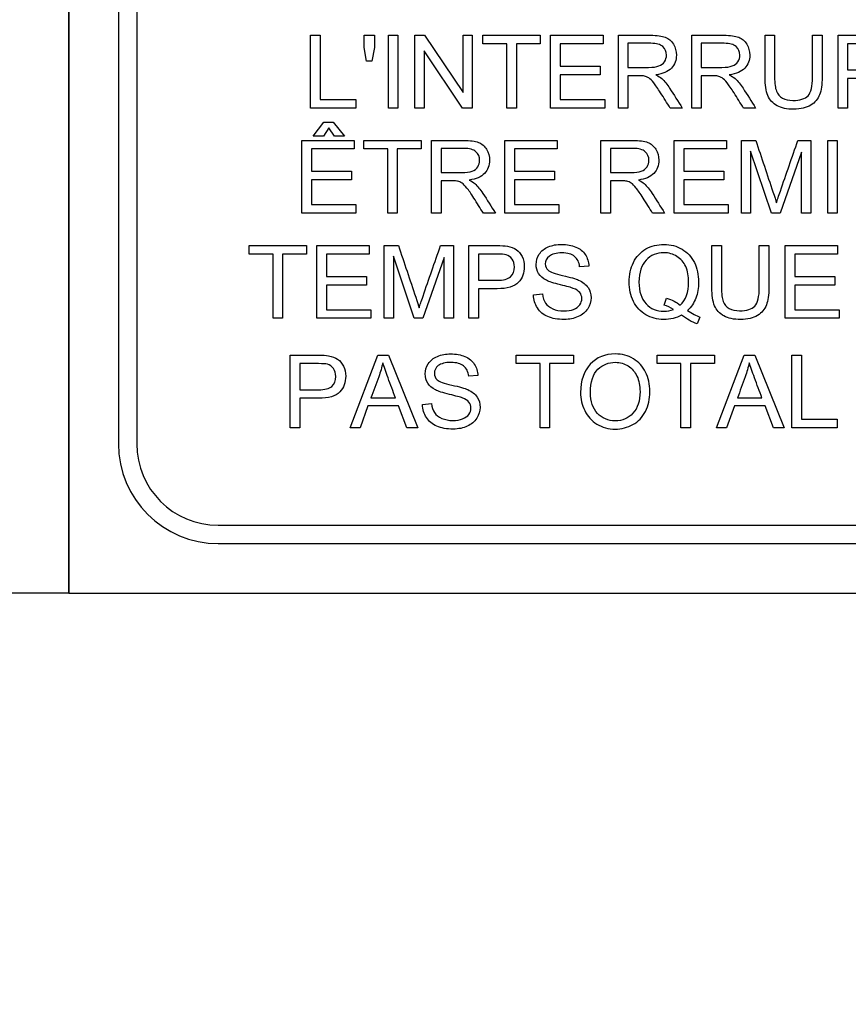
# Model space of a CAD drawing. Header units: inches. Extents: x 1 to 240, y -1 to 159.
# Tile 32 of 111: x 77.44 to 78.48, y 73.43 to 74.67. Entities that reach past the tile are written whole.
import ezdxf
from ezdxf.enums import TextEntityAlignment as Align
from ezdxf.lldxf.tags import DXFTag

# ---------------------------------------------------------------- set-up
doc = ezdxf.new("R2010")
doc.units = ezdxf.units.IN
doc.header["$MEASUREMENT"] = 0
for name, color, linetype in [('Default', 7, 'Continuous'), ('DV1_Default', 7, 'Continuous'), ('LAB20180', 7, 'Continuous')]:
    doc.layers.add(name, color=color, linetype=linetype)
doc.styles.add('SEACAD_Times_New_Roman', font='times.ttf')
tags = doc.linetypes.add('HIDDEN2', pattern=[0.1875, 0.125, -0.0625]).pattern_tags.tags
tags[6:7] = [DXFTag(74, 4), DXFTag(75, 0), DXFTag(340, '0'), DXFTag(46, 0.0), DXFTag(50, 0.0), DXFTag(44, 0.0), DXFTag(45, 0.0)]
tags[4:5] = [DXFTag(74, 4), DXFTag(75, 0), DXFTag(340, '0'), DXFTag(46, 0.0), DXFTag(50, 0.0), DXFTag(44, 0.0), DXFTag(45, 0.0)]
doc.dimstyles.new('HAMMOND_(STH_-_240x160)', dxfattribs={"dimtxt": 1, "dimasz": 1.25, "dimexe": 0.5, "dimexo": 0.5, "dimgap": 0.25, "dimtad": 0, "dimtih": 1, "dimtoh": 1, "dimzin": 0, "dimdsep": 46, "dimtxsty": 'SEACAD_Times_New_Roman', "dimblk1": '_SE_FILLED', "dimblk2": '_SE_FILLED', "dimsah": 1, "dimcen": 0.5, "dimadec": 0, "dimazin": 0, "dimtfac": 0.8, "dimtofl": 0, "dimtmove": 0, "dimatfit": 3, "dimfxl": 1, "dimtolj": 1, "dimtzin": 0, "dimarcsym": 0})

# ---------------------------------------------------------------- blocks, each defined once
blk = doc.blocks.new('SE')
at = {"layer": 'DV1_Default', "color": 7, "linetype": 'HIDDEN2'}
for q in [(77.5018, 100.132), (74.3782, 73.944)]:
    blk.add_line((77.5018, 73.944), q, dxfattribs=at)
blk.add_arc((77.3782, 73.944), 3, 180, 272.3616, dxfattribs=at)
at = {"layer": 'LAB20180', "color": 7, "linetype": 'Continuous'}
for p, q in [((77.5018, 77.694), (77.5018, 73.944)), ((77.5643, 77.506), (77.5643, 74.132)), ((77.5873, 77.506), (77.5873, 74.132)), ((77.806, 74.5543), (77.806, 74.6458)), ((77.806, 74.6458), (77.8181, 74.6458)), ((77.8181, 74.6458), (77.8181, 74.565)), ((77.8735, 74.6305), (77.8735, 74.6458)), ((77.8735, 74.6458), (77.8864, 74.6458)), ((77.8864, 74.6458), (77.8864, 74.6305)), ((77.9039, 74.5543), (77.9039, 74.6458)), ((77.9039, 74.6458), (77.9159, 74.6458)), ((77.9159, 74.6458), (77.9159, 74.5543)), ((77.9372, 74.5543), (77.9372, 74.6458)), ((77.9372, 74.6458), (77.9496, 74.6458)), ((77.9496, 74.6458), (77.998, 74.5739)), ((77.998, 74.5739), (77.998, 74.6458)), ((77.998, 74.6458), (78.0095, 74.6458)), ((78.0095, 74.6458), (78.0095, 74.5543)), ((78.0229, 74.635), (78.0229, 74.6458)), ((78.0229, 74.6458), (78.095, 74.6458)), ((78.095, 74.6458), (78.095, 74.635)), ((78.1081, 74.5543), (78.1081, 74.6458)), ((78.1081, 74.6458), (78.1741, 74.6458)), ((78.1741, 74.6458), (78.1741, 74.635)), ((78.1934, 74.5543), (78.1934, 74.6458)), ((78.2857, 74.5543), (78.2857, 74.6458)), ((78.378, 74.6458), (78.39, 74.6458)), ((78.4377, 74.6458), (78.4497, 74.6458)), ((78.4699, 74.5543), (78.4699, 74.6458)), ((77.8763, 74.6134), (77.8735, 74.6305)), ((77.8864, 74.6305), (77.8833, 74.6134)), ((78.0529, 74.635), (78.0229, 74.635)), ((78.0529, 74.5543), (78.0529, 74.635)), ((78.095, 74.635), (78.065, 74.635)), ((78.065, 74.635), (78.065, 74.5543)), ((78.1741, 74.635), (78.1201, 74.635)), ((78.1201, 74.635), (78.1201, 74.6069)), ((78.2054, 74.6357), (78.2054, 74.6054)), ((78.2977, 74.6357), (78.2977, 74.6054)), ((78.4819, 74.635), (78.4819, 74.6022)), ((77.9972, 74.5543), (77.9488, 74.6262)), ((77.9488, 74.6262), (77.9488, 74.5543)), ((77.8833, 74.6134), (77.8763, 74.6134)), ((78.1201, 74.6069), (78.1706, 74.6069)), ((78.1706, 74.6069), (78.1706, 74.5962)), ((78.1706, 74.5962), (78.1201, 74.5962)), ((78.1201, 74.5962), (78.1201, 74.565)), ((78.2054, 74.5949), (78.2054, 74.5543)), ((78.2977, 74.5949), (78.2977, 74.5543)), ((78.4819, 74.5914), (78.4819, 74.5543)), ((77.8181, 74.565), (77.8632, 74.565)), ((77.8632, 74.565), (77.8632, 74.5543)), ((78.1201, 74.565), (78.1762, 74.565)), ((78.1762, 74.565), (78.1762, 74.5543)), ((77.8632, 74.5543), (77.806, 74.5543)), ((77.9159, 74.5543), (77.9039, 74.5543)), ((77.9488, 74.5543), (77.9372, 74.5543)), ((78.0095, 74.5543), (77.9972, 74.5543)), ((78.065, 74.5543), (78.0529, 74.5543)), ((78.1762, 74.5543), (78.1081, 74.5543)), ((78.2054, 74.5543), (78.1934, 74.5543)), ((78.2738, 74.5543), (78.2586, 74.5543)), ((78.2977, 74.5543), (78.2857, 74.5543)), ((78.3661, 74.5543), (78.3509, 74.5543)), ((78.4819, 74.5543), (78.4699, 74.5543)), ((77.8094, 74.5191), (77.8228, 74.5365)), ((77.8291, 74.5296), (77.8223, 74.5191)), ((77.8228, 74.5365), (77.8346, 74.5365)), ((77.836, 74.5191), (77.8291, 74.5296)), ((77.8346, 74.5365), (77.8489, 74.5191)), ((77.8223, 74.5191), (77.8094, 74.5191)), ((77.8489, 74.5191), (77.836, 74.5191)), ((77.7951, 74.4221), (77.7951, 74.5136)), ((77.7951, 74.5136), (77.861, 74.5136)), ((77.861, 74.5028), (77.8071, 74.5028)), ((77.8071, 74.5028), (77.8071, 74.4747)), ((77.861, 74.5136), (77.861, 74.5028)), ((77.8731, 74.5028), (77.8731, 74.5136)), ((77.8731, 74.5136), (77.9452, 74.5136)), ((77.9031, 74.5028), (77.8731, 74.5028)), ((77.9031, 74.4221), (77.9031, 74.5028)), ((77.9452, 74.5028), (77.9151, 74.5028)), ((77.9151, 74.5028), (77.9151, 74.4221)), ((77.9452, 74.5136), (77.9452, 74.5028)), ((77.9583, 74.4221), (77.9583, 74.5136)), ((77.9703, 74.5035), (77.9703, 74.4732)), ((78.0506, 74.4221), (78.0506, 74.5136)), ((78.0506, 74.5136), (78.1165, 74.5136)), ((78.1165, 74.5028), (78.0626, 74.5028)), ((78.0626, 74.5028), (78.0626, 74.4747)), ((78.1165, 74.5136), (78.1165, 74.5028)), ((78.1713, 74.4221), (78.1713, 74.5136)), ((78.1833, 74.5035), (78.1833, 74.4732)), ((78.2636, 74.4221), (78.2636, 74.5136)), ((78.2636, 74.5136), (78.3295, 74.5136)), ((78.3295, 74.5028), (78.2756, 74.5028)), ((78.2756, 74.5028), (78.2756, 74.4747)), ((78.3295, 74.5136), (78.3295, 74.5028)), ((78.3482, 74.4221), (78.3482, 74.5136)), ((78.3482, 74.5136), (78.3662, 74.5136)), ((78.4193, 74.5136), (78.4354, 74.5136)), ((78.4354, 74.5136), (78.4354, 74.4221)), ((78.4568, 74.4221), (78.4568, 74.5136)), ((78.4568, 74.5136), (78.4689, 74.5136)), ((78.4689, 74.5136), (78.4689, 74.4221)), ((78.3862, 74.4221), (78.3598, 74.5)), ((78.3598, 74.5), (78.3598, 74.4221)), ((78.4238, 74.4987), (78.3969, 74.4221)), ((78.4238, 74.4221), (78.4238, 74.4987)), ((77.8071, 74.4747), (77.8576, 74.4747)), ((77.8576, 74.4747), (77.8576, 74.464)), ((78.0626, 74.4747), (78.1131, 74.4747)), ((78.1131, 74.4747), (78.1131, 74.464)), ((78.2756, 74.4747), (78.3261, 74.4747)), ((78.3261, 74.4747), (78.3261, 74.464)), ((77.8576, 74.464), (77.8071, 74.464)), ((77.8071, 74.464), (77.8071, 74.4328)), ((77.9703, 74.4627), (77.9703, 74.4221)), ((78.1131, 74.464), (78.0626, 74.464)), ((78.0626, 74.464), (78.0626, 74.4328)), ((78.1833, 74.4627), (78.1833, 74.4221)), ((78.3261, 74.464), (78.2756, 74.464)), ((78.2756, 74.464), (78.2756, 74.4328)), ((77.8071, 74.4328), (77.8632, 74.4328)), ((77.8632, 74.4328), (77.8632, 74.4221)), ((78.0626, 74.4328), (78.1186, 74.4328)), ((78.1186, 74.4328), (78.1186, 74.4221)), ((78.2756, 74.4328), (78.3317, 74.4328)), ((78.3317, 74.4328), (78.3317, 74.4221)), ((77.8632, 74.4221), (77.7951, 74.4221)), ((77.9151, 74.4221), (77.9031, 74.4221)), ((77.9703, 74.4221), (77.9583, 74.4221)), ((78.0387, 74.4221), (78.0235, 74.4221)), ((78.1186, 74.4221), (78.0506, 74.4221)), ((78.1833, 74.4221), (78.1713, 74.4221)), ((78.2516, 74.4221), (78.2365, 74.4221)), ((78.3317, 74.4221), (78.2636, 74.4221)), ((78.3598, 74.4221), (78.3482, 74.4221)), ((78.3969, 74.4221), (78.3862, 74.4221)), ((78.4354, 74.4221), (78.4238, 74.4221)), ((78.4689, 74.4221), (78.4568, 74.4221)), ((77.7287, 74.3706), (77.7287, 74.3813)), ((77.7287, 74.3813), (77.8009, 74.3813)), ((77.8009, 74.3813), (77.8009, 74.3706)), ((77.814, 74.2899), (77.814, 74.3813)), ((77.814, 74.3813), (77.8799, 74.3813)), ((77.8799, 74.3813), (77.8799, 74.3706)), ((77.8986, 74.2899), (77.8986, 74.3813)), ((77.8986, 74.3813), (77.9166, 74.3813)), ((77.9697, 74.3813), (77.9857, 74.3813)), ((77.9857, 74.3813), (77.9857, 74.2899)), ((78.0053, 74.2899), (78.0053, 74.3813)), ((78.311, 74.3813), (78.3231, 74.3813)), ((78.3707, 74.3813), (78.3827, 74.3813)), ((78.4033, 74.2899), (78.4033, 74.3813)), ((78.4033, 74.3813), (78.4693, 74.3813)), ((78.4693, 74.3813), (78.4693, 74.3706)), ((77.7588, 74.3706), (77.7287, 74.3706)), ((77.7588, 74.2899), (77.7588, 74.3706)), ((77.8009, 74.3706), (77.7708, 74.3706)), ((77.7708, 74.3706), (77.7708, 74.2899)), ((77.8799, 74.3706), (77.826, 74.3706)), ((77.826, 74.3706), (77.826, 74.3425)), ((77.9366, 74.2899), (77.9102, 74.3678)), ((77.9102, 74.3678), (77.9102, 74.2899)), ((78.0173, 74.3706), (78.0173, 74.3377)), ((78.4693, 74.3706), (78.4154, 74.3706)), ((78.4154, 74.3706), (78.4154, 74.3425)), ((77.9741, 74.3665), (77.9473, 74.2899)), ((77.9741, 74.2899), (77.9741, 74.3665)), ((78.1562, 74.3555), (78.1446, 74.3547)), ((77.826, 74.3425), (77.8764, 74.3425)), ((77.8764, 74.3425), (77.8764, 74.3317)), ((78.4154, 74.3425), (78.4658, 74.3425)), ((78.4658, 74.3425), (78.4658, 74.3317)), ((77.8764, 74.3317), (77.826, 74.3317)), ((77.826, 74.3317), (77.826, 74.3006)), ((78.4658, 74.3317), (78.4154, 74.3317)), ((78.4154, 74.3317), (78.4154, 74.3006)), ((78.0173, 74.327), (78.0173, 74.2899)), ((78.0864, 74.3193), (78.0978, 74.3204)), ((78.2509, 74.3063), (78.2539, 74.3151)), ((77.826, 74.3006), (77.882, 74.3006)), ((77.882, 74.3006), (77.882, 74.2899)), ((78.4154, 74.3006), (78.4714, 74.3006)), ((78.4714, 74.3006), (78.4714, 74.2899)), ((77.7708, 74.2899), (77.7588, 74.2899)), ((77.882, 74.2899), (77.814, 74.2899)), ((77.9102, 74.2899), (77.8986, 74.2899)), ((77.9473, 74.2899), (77.9366, 74.2899)), ((77.9857, 74.2899), (77.9741, 74.2899)), ((78.0173, 74.2899), (78.0053, 74.2899)), ((78.296, 74.2912), (78.2924, 74.2828)), ((78.4714, 74.2899), (78.4033, 74.2899)), ((77.7804, 74.152), (77.7804, 74.2435)), ((77.8557, 74.152), (77.8906, 74.2435)), ((77.8906, 74.2435), (77.9039, 74.2435)), ((77.9039, 74.2435), (77.941, 74.152)), ((78.0647, 74.2328), (78.0647, 74.2435)), ((78.0647, 74.2435), (78.1368, 74.2435)), ((78.1368, 74.2435), (78.1368, 74.2328)), ((78.242, 74.2328), (78.242, 74.2435)), ((78.242, 74.2435), (78.3142, 74.2435)), ((78.3142, 74.2435), (78.3142, 74.2328)), ((78.3169, 74.152), (78.3518, 74.2435)), ((78.3518, 74.2435), (78.3651, 74.2435)), ((78.3651, 74.2435), (78.4022, 74.152)), ((78.4116, 74.152), (78.4116, 74.2435)), ((78.4116, 74.2435), (78.4237, 74.2435)), ((78.4237, 74.2435), (78.4237, 74.1628)), ((77.7924, 74.2328), (77.7924, 74.1999)), ((78.0948, 74.2328), (78.0647, 74.2328)), ((78.0948, 74.152), (78.0948, 74.2328)), ((78.1368, 74.2328), (78.1067, 74.2328)), ((78.1067, 74.2328), (78.1067, 74.152)), ((78.2721, 74.2328), (78.242, 74.2328)), ((78.2721, 74.152), (78.2721, 74.2328)), ((78.3142, 74.2328), (78.2841, 74.2328)), ((78.2841, 74.2328), (78.2841, 74.152)), ((78.0166, 74.2177), (78.005, 74.2169)), ((77.7924, 74.1892), (77.7924, 74.152)), ((77.8819, 74.1896), (77.9129, 74.1896)), ((77.9468, 74.1814), (77.9582, 74.1825)), ((78.3431, 74.1896), (78.3741, 74.1896)), ((77.8783, 74.1797), (77.8685, 74.152)), ((77.9168, 74.1797), (77.8783, 74.1797)), ((77.9273, 74.152), (77.9168, 74.1797)), ((78.3394, 74.1797), (78.3296, 74.152)), ((78.378, 74.1797), (78.3394, 74.1797)), ((78.3884, 74.152), (78.378, 74.1797)), ((78.4237, 74.1628), (78.4688, 74.1628)), ((78.4688, 74.1628), (78.4688, 74.152)), ((77.7924, 74.152), (77.7804, 74.152)), ((77.8685, 74.152), (77.8557, 74.152)), ((77.941, 74.152), (77.9273, 74.152)), ((78.1067, 74.152), (78.0948, 74.152)), ((78.2841, 74.152), (78.2721, 74.152)), ((78.3296, 74.152), (78.3169, 74.152)), ((78.4022, 74.152), (78.3884, 74.152)), ((78.4688, 74.152), (78.4116, 74.152)), ((77.6898, 74.0295), (79.5638, 74.0295)), ((77.6898, 74.0065), (79.5638, 74.0065)), ((77.5018, 73.944), (79.7518, 73.944))]:
    blk.add_line(p, q, dxfattribs=at)
for radius in [0.1255, 0.1025]:
    blk.add_arc((77.6898, 74.132), radius, 180, 270, dxfattribs=at)
for points, knots in [([(78.1934, 74.6458), (78.2068, 74.6458), (78.2203, 74.6458), (78.2338, 74.6458), (78.242, 74.6458), (78.2481, 74.6449), (78.2567, 74.6417), (78.26, 74.6388), (78.2626, 74.6346), (78.2651, 74.6304), (78.2664, 74.6258), (78.2664, 74.6143), (78.2643, 74.6089), (78.2601, 74.6045), (78.2558, 74.6), (78.2494, 74.5972), (78.2406, 74.596)], [0, 0, 0, 0, 0.318493, 0.318493, 0.318493, 0.446224, 0.446224, 0.573954, 0.573954, 0.573954, 0.684812, 0.684812, 0.829469, 0.829469, 0.829469, 1, 1, 1, 1]), ([(78.2857, 74.6458), (78.2992, 74.6458), (78.3127, 74.6458), (78.3262, 74.6458), (78.3343, 74.6458), (78.3405, 74.6449), (78.349, 74.6417), (78.3523, 74.6388), (78.3549, 74.6346), (78.3574, 74.6304), (78.3587, 74.6258), (78.3587, 74.6143), (78.3566, 74.6089), (78.3524, 74.6045), (78.3482, 74.6), (78.3417, 74.5972), (78.3329, 74.596)], [0, 0, 0, 0, 0.318597, 0.318597, 0.318597, 0.446369, 0.446369, 0.574141, 0.574141, 0.574141, 0.684906, 0.684906, 0.829441, 0.829441, 0.829441, 1, 1, 1, 1]), ([(78.4497, 74.6458), (78.4497, 74.6282), (78.4497, 74.6106), (78.4497, 74.593), (78.4497, 74.5838), (78.4487, 74.5765), (78.4445, 74.5656), (78.4408, 74.5613), (78.4354, 74.5579), (78.43, 74.5546), (78.4229, 74.5528), (78.4055, 74.5528), (78.3985, 74.5543), (78.3931, 74.5572), (78.3877, 74.5602), (78.3838, 74.5644), (78.3792, 74.5756), (78.378, 74.5833), (78.378, 74.593), (78.378, 74.6106), (78.378, 74.6282), (78.378, 74.6458)], [0, 0, 0, 0, 0.22937, 0.22937, 0.22937, 0.315938, 0.315938, 0.402506, 0.402506, 0.402506, 0.499292, 0.499292, 0.59274, 0.59274, 0.59274, 0.681696, 0.681696, 0.770652, 0.770652, 0.770652, 1, 1, 1, 1]), ([(78.4497, 74.6458), (78.4497, 74.6282), (78.4497, 74.6106), (78.4497, 74.593), (78.4497, 74.5838), (78.4487, 74.5765), (78.4445, 74.5656), (78.4408, 74.5613), (78.4354, 74.5579), (78.43, 74.5546), (78.4229, 74.5528), (78.4055, 74.5528), (78.3985, 74.5543), (78.3931, 74.5572), (78.3877, 74.5602), (78.3838, 74.5644), (78.3792, 74.5756), (78.378, 74.5833), (78.378, 74.593), (78.378, 74.6106), (78.378, 74.6282), (78.378, 74.6458)], [0, 0, 0, 0, 0.22937, 0.22937, 0.22937, 0.315938, 0.315938, 0.402506, 0.402506, 0.402506, 0.499292, 0.499292, 0.59274, 0.59274, 0.59274, 0.681696, 0.681696, 0.770652, 0.770652, 0.770652, 1, 1, 1, 1]), ([(78.39, 74.6458), (78.39, 74.6282), (78.39, 74.6106), (78.39, 74.593), (78.39, 74.5851), (78.3908, 74.5793), (78.3937, 74.5717), (78.3962, 74.5689), (78.3999, 74.5668), (78.4034, 74.5648), (78.4078, 74.5638), (78.4219, 74.5638), (78.4282, 74.5658), (78.432, 74.5698), (78.4358, 74.5739), (78.4377, 74.5816), (78.4377, 74.593), (78.4377, 74.6106), (78.4377, 74.6282), (78.4377, 74.6458)], [0, 0, 0, 0, 0.272466, 0.272466, 0.272466, 0.348793, 0.348793, 0.425119, 0.425119, 0.425119, 0.489948, 0.489948, 0.601301, 0.601301, 0.601301, 0.727536, 0.727536, 0.727536, 1, 1, 1, 1]), ([(78.39, 74.6458), (78.39, 74.6282), (78.39, 74.6106), (78.39, 74.593), (78.39, 74.5851), (78.3908, 74.5793), (78.3937, 74.5717), (78.3962, 74.5689), (78.3999, 74.5668), (78.4034, 74.5648), (78.4078, 74.5638), (78.4219, 74.5638), (78.4282, 74.5658), (78.432, 74.5698), (78.4358, 74.5739), (78.4377, 74.5816), (78.4377, 74.593), (78.4377, 74.6106), (78.4377, 74.6282), (78.4377, 74.6458)], [0, 0, 0, 0, 0.272466, 0.272466, 0.272466, 0.348793, 0.348793, 0.425119, 0.425119, 0.425119, 0.489948, 0.489948, 0.601301, 0.601301, 0.601301, 0.727536, 0.727536, 0.727536, 1, 1, 1, 1]), ([(78.4699, 74.6458), (78.4814, 74.6458), (78.4929, 74.6458), (78.5044, 74.6458), (78.5105, 74.6458), (78.5151, 74.6455), (78.5183, 74.6449), (78.5228, 74.644), (78.5265, 74.6427), (78.5296, 74.6406), (78.5326, 74.6385), (78.535, 74.6356), (78.5369, 74.6318), (78.5388, 74.628), (78.5397, 74.6238), (78.5397, 74.6115), (78.5372, 74.6049), (78.5322, 74.5995), (78.5273, 74.5942), (78.5184, 74.5914), (78.5054, 74.5914), (78.4976, 74.5914), (78.4897, 74.5914), (78.4819, 74.5914)], [0, 0, 0, 0, 0.216627, 0.216627, 0.216627, 0.304573, 0.304573, 0.304573, 0.380815, 0.380815, 0.380815, 0.453903, 0.453903, 0.453903, 0.533498, 0.533498, 0.671175, 0.671175, 0.671175, 0.852316, 0.852316, 0.852316, 1, 1, 1, 1]), ([(78.2054, 74.6054), (78.2141, 74.6054), (78.2227, 74.6054), (78.2314, 74.6054), (78.2369, 74.6054), (78.2413, 74.606), (78.2444, 74.6072), (78.2474, 74.6083), (78.2498, 74.6101), (78.2515, 74.6126), (78.2531, 74.6151), (78.2539, 74.6179), (78.2539, 74.6252), (78.2523, 74.6287), (78.2492, 74.6315), (78.2461, 74.6343), (78.2411, 74.6357), (78.2343, 74.6357), (78.2247, 74.6357), (78.215, 74.6357), (78.2054, 74.6357)], [0, 0, 0, 0, 0.228533, 0.228533, 0.228533, 0.344075, 0.344075, 0.344075, 0.424516, 0.424516, 0.424516, 0.498851, 0.498851, 0.60656, 0.60656, 0.60656, 0.745734, 0.745734, 0.745734, 1, 1, 1, 1]), ([(78.2977, 74.6054), (78.3064, 74.6054), (78.3151, 74.6054), (78.3237, 74.6054), (78.3292, 74.6054), (78.3336, 74.606), (78.3367, 74.6072), (78.3398, 74.6083), (78.3422, 74.6101), (78.3438, 74.6126), (78.3454, 74.6151), (78.3462, 74.6179), (78.3462, 74.6252), (78.3447, 74.6287), (78.3415, 74.6315), (78.3384, 74.6343), (78.3334, 74.6357), (78.3266, 74.6357), (78.317, 74.6357), (78.3074, 74.6357), (78.2977, 74.6357)], [0, 0, 0, 0, 0.2286, 0.2286, 0.2286, 0.34417, 0.34417, 0.34417, 0.424634, 0.424634, 0.424634, 0.499118, 0.499118, 0.607044, 0.607044, 0.607044, 0.745746, 0.745746, 0.745746, 1, 1, 1, 1]), ([(78.4819, 74.6022), (78.4898, 74.6022), (78.4977, 74.6022), (78.5056, 74.6022), (78.5134, 74.6022), (78.519, 74.6037), (78.5223, 74.6066), (78.5256, 74.6096), (78.5273, 74.6136), (78.5273, 74.6228), (78.5263, 74.6261), (78.5224, 74.6316), (78.5198, 74.6333), (78.5167, 74.6342), (78.5147, 74.6348), (78.5109, 74.635), (78.5053, 74.635), (78.4975, 74.635), (78.4897, 74.635), (78.4819, 74.635)], [0, 0, 0, 0, 0.215477, 0.215477, 0.215477, 0.375673, 0.375673, 0.375673, 0.50214, 0.50214, 0.592679, 0.592679, 0.683217, 0.683217, 0.683217, 0.786724, 0.786724, 0.786724, 1, 1, 1, 1]), ([(78.2586, 74.5543), (78.2546, 74.5607), (78.2506, 74.567), (78.2465, 74.5734), (78.2431, 74.5789), (78.2401, 74.583), (78.2378, 74.586), (78.2355, 74.5889), (78.2335, 74.5909), (78.2316, 74.5921), (78.2299, 74.5932), (78.228, 74.594), (78.2262, 74.5945), (78.2248, 74.5948), (78.2225, 74.5949), (78.2194, 74.5949), (78.2147, 74.5949), (78.2101, 74.5949), (78.2054, 74.5949)], [0, 0, 0, 0, 0.307176, 0.307176, 0.307176, 0.516403, 0.516403, 0.516403, 0.634791, 0.634791, 0.634791, 0.716811, 0.716811, 0.716811, 0.809183, 0.809183, 0.809183, 1, 1, 1, 1]), ([(78.2406, 74.596), (78.2438, 74.5944), (78.2462, 74.5929), (78.2479, 74.5914), (78.2514, 74.5881), (78.2548, 74.5841), (78.2579, 74.5792), (78.2633, 74.571), (78.2685, 74.5626), (78.2738, 74.5543)], [0, 0, 0, 0, 0.160192, 0.160192, 0.160192, 0.45337, 0.45337, 0.45337, 1, 1, 1, 1]), ([(78.3509, 74.5543), (78.3469, 74.5607), (78.3429, 74.567), (78.3389, 74.5734), (78.3354, 74.5789), (78.3324, 74.583), (78.3301, 74.586), (78.3278, 74.5889), (78.3258, 74.5909), (78.324, 74.5921), (78.3222, 74.5932), (78.3203, 74.594), (78.3185, 74.5945), (78.3171, 74.5949), (78.3148, 74.5949), (78.3117, 74.5949), (78.3071, 74.5949), (78.3024, 74.5949), (78.2977, 74.5949)], [0, 0, 0, 0, 0.30718, 0.30718, 0.30718, 0.51641, 0.51641, 0.51641, 0.634799, 0.634799, 0.634799, 0.716797, 0.716797, 0.716797, 0.809173, 0.809173, 0.809173, 1, 1, 1, 1]), ([(78.3329, 74.596), (78.3361, 74.5944), (78.3386, 74.5929), (78.3402, 74.5914), (78.3437, 74.5881), (78.3471, 74.5841), (78.3503, 74.5792), (78.3556, 74.571), (78.3608, 74.5626), (78.3661, 74.5543)], [0, 0, 0, 0, 0.160192, 0.160192, 0.160192, 0.45337, 0.45337, 0.45337, 1, 1, 1, 1]), ([(77.9583, 74.5136), (77.9718, 74.5136), (77.9852, 74.5136), (77.9987, 74.5136), (78.0069, 74.5136), (78.0131, 74.5127), (78.0173, 74.5111), (78.0216, 74.5094), (78.025, 74.5065), (78.0275, 74.5024), (78.03, 74.4982), (78.0313, 74.4936), (78.0313, 74.4821), (78.0292, 74.4766), (78.0208, 74.4677), (78.0143, 74.4649), (78.0056, 74.4637)], [0, 0, 0, 0, 0.318581, 0.318581, 0.318581, 0.46678, 0.46678, 0.46678, 0.574092, 0.574092, 0.574092, 0.69208, 0.69208, 0.84604, 0.84604, 1, 1, 1, 1]), ([(77.9703, 74.4732), (77.979, 74.4732), (77.9876, 74.4732), (77.9963, 74.4732), (78.0018, 74.4732), (78.0062, 74.4738), (78.0093, 74.4749), (78.0124, 74.476), (78.0148, 74.4778), (78.0164, 74.4804), (78.018, 74.4829), (78.0188, 74.4856), (78.0188, 74.4929), (78.0172, 74.4965), (78.0141, 74.4993), (78.011, 74.5021), (78.006, 74.5035), (77.9992, 74.5035), (77.9896, 74.5035), (77.98, 74.5035), (77.9703, 74.5035)], [0, 0, 0, 0, 0.228446, 0.228446, 0.228446, 0.343895, 0.343895, 0.343895, 0.424776, 0.424776, 0.424776, 0.499057, 0.499057, 0.606689, 0.606689, 0.606689, 0.745831, 0.745831, 0.745831, 1, 1, 1, 1]), ([(78.1713, 74.5136), (78.1848, 74.5136), (78.1982, 74.5136), (78.2117, 74.5136), (78.2199, 74.5136), (78.2261, 74.5127), (78.2303, 74.5111), (78.2345, 74.5095), (78.2379, 74.5065), (78.2405, 74.5024), (78.243, 74.4983), (78.2443, 74.4936), (78.2443, 74.4821), (78.2422, 74.4766), (78.2338, 74.4677), (78.2273, 74.4649), (78.2185, 74.4637)], [0, 0, 0, 0, 0.318064, 0.318064, 0.318064, 0.466707, 0.466707, 0.466707, 0.573961, 0.573961, 0.573961, 0.691985, 0.691985, 0.845993, 0.845993, 1, 1, 1, 1]), ([(78.1833, 74.4732), (78.1919, 74.4732), (78.2006, 74.4732), (78.2093, 74.4732), (78.2148, 74.4732), (78.2191, 74.4738), (78.2222, 74.4749), (78.2254, 74.476), (78.2278, 74.4778), (78.2294, 74.4804), (78.231, 74.4829), (78.2318, 74.4856), (78.2318, 74.4929), (78.2303, 74.4965), (78.2239, 74.5021), (78.219, 74.5035), (78.2122, 74.5035), (78.2026, 74.5035), (78.1929, 74.5035), (78.1833, 74.5035)], [0, 0, 0, 0, 0.228374, 0.228374, 0.228374, 0.343787, 0.343787, 0.343787, 0.42502, 0.42502, 0.42502, 0.507351, 0.507351, 0.626647, 0.626647, 0.745944, 0.745944, 0.745944, 1, 1, 1, 1]), ([(78.3662, 74.5136), (78.3735, 74.492), (78.3807, 74.4704), (78.3879, 74.4488), (78.3899, 74.4428), (78.3914, 74.4382), (78.3923, 74.4352)], [0, 0, 0, 0, 0.827223, 0.827223, 0.827223, 1, 1, 1, 1]), ([(78.3923, 74.4352), (78.3934, 74.4386), (78.395, 74.4435), (78.3972, 74.4499), (78.4046, 74.4711), (78.4119, 74.4924), (78.4193, 74.5136)], [0, 0, 0, 0, 0.186752, 0.186752, 0.186752, 1, 1, 1, 1]), ([(78.0235, 74.4221), (78.0195, 74.4284), (78.0155, 74.4348), (78.0115, 74.4411), (78.008, 74.4467), (78.005, 74.4508), (78.0028, 74.4537), (78.0005, 74.4567), (77.9984, 74.4587), (77.9966, 74.4598), (77.9948, 74.461), (77.993, 74.4618), (77.9911, 74.4623), (77.9897, 74.4626), (77.9875, 74.4626), (77.9843, 74.4627), (77.9797, 74.4628), (77.975, 74.4627), (77.9703, 74.4627)], [0, 0, 0, 0, 0.307088, 0.307088, 0.307088, 0.515763, 0.515763, 0.515763, 0.634121, 0.634121, 0.634121, 0.716918, 0.716918, 0.716918, 0.809293, 0.809293, 0.809293, 1, 1, 1, 1]), ([(78.0056, 74.4637), (78.0087, 74.4622), (78.0112, 74.4607), (78.0128, 74.4592), (78.0163, 74.4559), (78.0197, 74.4519), (78.0228, 74.447), (78.0282, 74.4387), (78.0334, 74.4304), (78.0387, 74.4221)], [0, 0, 0, 0, 0.15936, 0.15936, 0.15936, 0.452833, 0.452833, 0.452833, 1, 1, 1, 1]), ([(78.2365, 74.4221), (78.2325, 74.4284), (78.2285, 74.4348), (78.2244, 74.4411), (78.2209, 74.4466), (78.218, 74.4508), (78.2157, 74.4537), (78.2134, 74.4567), (78.2114, 74.4587), (78.2077, 74.461), (78.2059, 74.4618), (78.204, 74.4623), (78.2027, 74.4626), (78.2004, 74.4626), (78.1973, 74.4627), (78.1927, 74.4628), (78.188, 74.4627), (78.1833, 74.4627)], [0, 0, 0, 0, 0.307395, 0.307395, 0.307395, 0.515973, 0.515973, 0.515973, 0.616512, 0.616512, 0.717051, 0.717051, 0.717051, 0.808549, 0.808549, 0.808549, 1, 1, 1, 1]), ([(78.2185, 74.4637), (78.2217, 74.4622), (78.2241, 74.4607), (78.2258, 74.4592), (78.2294, 74.456), (78.2327, 74.4519), (78.2358, 74.447), (78.2411, 74.4387), (78.2464, 74.4304), (78.2516, 74.4221)], [0, 0, 0, 0, 0.160207, 0.160207, 0.160207, 0.453021, 0.453021, 0.453021, 1, 1, 1, 1]), ([(77.9166, 74.3813), (77.9238, 74.3598), (77.9311, 74.3382), (77.9383, 74.3166), (77.9404, 74.3105), (77.9418, 74.306), (77.9427, 74.303)], [0, 0, 0, 0, 0.827263, 0.827263, 0.827263, 1, 1, 1, 1]), ([(77.9427, 74.303), (77.9437, 74.3064), (77.9454, 74.3112), (77.9476, 74.3177), (77.9548, 74.339), (77.9623, 74.3601), (77.9697, 74.3813)], [0, 0, 0, 0, 0.186563, 0.186563, 0.186563, 1, 1, 1, 1]), ([(78.0053, 74.3813), (78.0168, 74.3813), (78.0282, 74.3813), (78.0397, 74.3813), (78.0458, 74.3813), (78.0505, 74.381), (78.0537, 74.3804), (78.0582, 74.3797), (78.0619, 74.3782), (78.0649, 74.3762), (78.068, 74.3741), (78.0704, 74.3711), (78.0723, 74.3674), (78.0742, 74.3636), (78.075, 74.3594), (78.075, 74.347), (78.0726, 74.3404), (78.0676, 74.3351), (78.0626, 74.3297), (78.0537, 74.327), (78.0408, 74.327), (78.0329, 74.327), (78.0251, 74.327), (78.0173, 74.327)], [0, 0, 0, 0, 0.216619, 0.216619, 0.216619, 0.304546, 0.304546, 0.304546, 0.380845, 0.380845, 0.380845, 0.453902, 0.453902, 0.453902, 0.533109, 0.533109, 0.671187, 0.671187, 0.671187, 0.852321, 0.852321, 0.852321, 1, 1, 1, 1]), ([(78.0978, 74.3204), (78.0983, 74.3157), (78.0996, 74.3119), (78.1016, 74.309), (78.1035, 74.306), (78.1066, 74.3036), (78.1149, 74.3), (78.1196, 74.2991), (78.1294, 74.2991), (78.1334, 74.2997), (78.1405, 74.3025), (78.1431, 74.3044), (78.1448, 74.3069), (78.1465, 74.3092), (78.1474, 74.3118), (78.1474, 74.3175), (78.1465, 74.32), (78.1448, 74.3221), (78.1432, 74.3242), (78.1404, 74.326), (78.1366, 74.3275), (78.1341, 74.3285), (78.1287, 74.3299), (78.1204, 74.3319), (78.112, 74.334), (78.1061, 74.3359), (78.1028, 74.3376), (78.0984, 74.34), (78.0952, 74.3428), (78.0909, 74.3496), (78.0899, 74.3534), (78.0899, 74.3622), (78.0912, 74.3665), (78.0964, 74.3745), (78.1002, 74.3776), (78.1052, 74.3797), (78.1102, 74.3818), (78.1158, 74.3828), (78.1287, 74.3828), (78.1347, 74.3817), (78.145, 74.3773), (78.149, 74.3742), (78.1517, 74.3699), (78.1545, 74.3657), (78.156, 74.3609), (78.1562, 74.3555)], [0, 0, 0, 0, 0.049954, 0.049954, 0.049954, 0.102826, 0.102826, 0.155698, 0.155698, 0.202972, 0.202972, 0.250246, 0.250246, 0.250246, 0.284468, 0.284468, 0.317961, 0.317961, 0.317961, 0.358906, 0.358906, 0.358906, 0.428488, 0.428488, 0.428488, 0.505007, 0.505007, 0.505007, 0.558517, 0.558517, 0.612027, 0.612027, 0.669359, 0.669359, 0.726691, 0.726691, 0.726691, 0.792488, 0.792488, 0.864799, 0.864799, 0.937111, 0.937111, 0.937111, 1, 1, 1, 1]), ([(78.2728, 74.2939), (78.2661, 74.2902), (78.2586, 74.2883), (78.2421, 74.2883), (78.2346, 74.2903), (78.2279, 74.2943), (78.2212, 74.2983), (78.216, 74.3039), (78.2123, 74.3111), (78.2087, 74.3183), (78.2069, 74.3265), (78.2069, 74.3445), (78.2088, 74.3527), (78.2124, 74.3601), (78.2161, 74.3675), (78.2212, 74.3731), (78.228, 74.377), (78.2347, 74.3809), (78.2423, 74.3828), (78.2591, 74.3828), (78.2667, 74.3808), (78.2802, 74.3728), (78.2854, 74.3672), (78.289, 74.36), (78.2926, 74.3528), (78.2943, 74.3446), (78.2943, 74.328), (78.2931, 74.3213), (78.2909, 74.3153), (78.2886, 74.3093), (78.2851, 74.3041), (78.2805, 74.2997)], [0, 0, 0, 0, 0.083591, 0.083591, 0.167801, 0.167801, 0.167801, 0.250827, 0.250827, 0.250827, 0.341424, 0.341424, 0.43202, 0.43202, 0.43202, 0.515494, 0.515494, 0.515494, 0.598978, 0.598978, 0.683681, 0.683681, 0.768384, 0.768384, 0.768384, 0.857884, 0.857884, 0.932367, 0.932367, 0.932367, 1, 1, 1, 1]), ([(78.3827, 74.3813), (78.3827, 74.3637), (78.3827, 74.3461), (78.3827, 74.3285), (78.3827, 74.3193), (78.3817, 74.312), (78.3796, 74.3066), (78.3775, 74.3012), (78.3738, 74.2968), (78.3684, 74.2934), (78.363, 74.29), (78.3559, 74.2883), (78.3386, 74.2883), (78.3316, 74.2898), (78.3262, 74.2928), (78.3207, 74.2958), (78.3168, 74.3), (78.3145, 74.3056), (78.3122, 74.3112), (78.311, 74.3188), (78.311, 74.3285), (78.311, 74.3461), (78.311, 74.3637), (78.311, 74.3813)], [0, 0, 0, 0, 0.229366, 0.229366, 0.229366, 0.325955, 0.325955, 0.325955, 0.402494, 0.402494, 0.402494, 0.498931, 0.498931, 0.59269, 0.59269, 0.59269, 0.669228, 0.669228, 0.669228, 0.770652, 0.770652, 0.770652, 1, 1, 1, 1]), ([(78.3827, 74.3813), (78.3827, 74.3637), (78.3827, 74.3461), (78.3827, 74.3285), (78.3827, 74.3193), (78.3817, 74.312), (78.3796, 74.3066), (78.3775, 74.3012), (78.3738, 74.2968), (78.3684, 74.2934), (78.363, 74.29), (78.3559, 74.2883), (78.3386, 74.2883), (78.3316, 74.2898), (78.3262, 74.2928), (78.3207, 74.2958), (78.3168, 74.3), (78.3145, 74.3056), (78.3122, 74.3112), (78.311, 74.3188), (78.311, 74.3285), (78.311, 74.3461), (78.311, 74.3637), (78.311, 74.3813)], [0, 0, 0, 0, 0.229366, 0.229366, 0.229366, 0.325955, 0.325955, 0.325955, 0.402494, 0.402494, 0.402494, 0.498931, 0.498931, 0.59269, 0.59269, 0.59269, 0.669228, 0.669228, 0.669228, 0.770652, 0.770652, 0.770652, 1, 1, 1, 1]), ([(78.3231, 74.3813), (78.3231, 74.3638), (78.3231, 74.3462), (78.3231, 74.3286), (78.3231, 74.3206), (78.3238, 74.3148), (78.3252, 74.3111), (78.3267, 74.3073), (78.3293, 74.3044), (78.3329, 74.3023), (78.3365, 74.3003), (78.3408, 74.2993), (78.3549, 74.2993), (78.3613, 74.3013), (78.3688, 74.3093), (78.3707, 74.3171), (78.3707, 74.3286), (78.3707, 74.3462), (78.3707, 74.3638), (78.3707, 74.3813)], [0, 0, 0, 0, 0.272431, 0.272431, 0.272431, 0.36409, 0.36409, 0.36409, 0.425011, 0.425011, 0.425011, 0.492871, 0.492871, 0.610229, 0.610229, 0.727586, 0.727586, 0.727586, 1, 1, 1, 1]), ([(78.3231, 74.3813), (78.3231, 74.3638), (78.3231, 74.3462), (78.3231, 74.3286), (78.3231, 74.3206), (78.3238, 74.3148), (78.3252, 74.3111), (78.3267, 74.3073), (78.3293, 74.3044), (78.3329, 74.3023), (78.3365, 74.3003), (78.3408, 74.2993), (78.3549, 74.2993), (78.3613, 74.3013), (78.3688, 74.3093), (78.3707, 74.3171), (78.3707, 74.3286), (78.3707, 74.3462), (78.3707, 74.3638), (78.3707, 74.3813)], [0, 0, 0, 0, 0.272431, 0.272431, 0.272431, 0.36409, 0.36409, 0.36409, 0.425011, 0.425011, 0.425011, 0.492871, 0.492871, 0.610229, 0.610229, 0.727586, 0.727586, 0.727586, 1, 1, 1, 1]), ([(78.0173, 74.3377), (78.0252, 74.3377), (78.0331, 74.3377), (78.0409, 74.3377), (78.0488, 74.3377), (78.0544, 74.3392), (78.061, 74.345), (78.0626, 74.3492), (78.0626, 74.3583), (78.0616, 74.3616), (78.0577, 74.367), (78.0552, 74.3689), (78.052, 74.3698), (78.05, 74.3704), (78.0462, 74.3706), (78.0407, 74.3706), (78.0329, 74.3706), (78.0251, 74.3706), (78.0173, 74.3706)], [0, 0, 0, 0, 0.215355, 0.215355, 0.215355, 0.351087, 0.351087, 0.486819, 0.486819, 0.585108, 0.585108, 0.683397, 0.683397, 0.683397, 0.786845, 0.786845, 0.786845, 1, 1, 1, 1]), ([(78.1446, 74.3547), (78.144, 74.3604), (78.1419, 74.3647), (78.1383, 74.3677), (78.1348, 74.3707), (78.1294, 74.3721), (78.1151, 74.3721), (78.1098, 74.3708), (78.1065, 74.368), (78.1032, 74.3653), (78.1014, 74.3621), (78.1014, 74.3551), (78.1027, 74.3524), (78.105, 74.3502), (78.1074, 74.3481), (78.1134, 74.346), (78.1232, 74.3437), (78.133, 74.3415), (78.1397, 74.3396), (78.1434, 74.3379), (78.1487, 74.3354), (78.1526, 74.3324), (78.1552, 74.3286), (78.1578, 74.3249), (78.159, 74.3205), (78.159, 74.3108), (78.1576, 74.3062), (78.1548, 74.3019), (78.152, 74.2977), (78.1481, 74.2943), (78.1428, 74.2919), (78.1376, 74.2896), (78.1318, 74.2883), (78.117, 74.2883), (78.1102, 74.2896), (78.1046, 74.2919), (78.099, 74.2943), (78.0946, 74.298), (78.0915, 74.3028), (78.0883, 74.3077), (78.0866, 74.3131), (78.0864, 74.3193)], [0, 0, 0, 0, 0.061167, 0.061167, 0.061167, 0.129495, 0.129495, 0.19959, 0.19959, 0.19959, 0.244634, 0.244634, 0.283866, 0.283866, 0.283866, 0.363856, 0.363856, 0.363856, 0.450683, 0.450683, 0.450683, 0.513256, 0.513256, 0.513256, 0.571638, 0.571638, 0.63002, 0.63002, 0.63002, 0.695213, 0.695213, 0.695213, 0.766429, 0.766429, 0.856945, 0.856945, 0.856945, 0.928212, 0.928212, 0.928212, 1, 1, 1, 1]), ([(78.2711, 74.3064), (78.2783, 74.3128), (78.2818, 74.3226), (78.2818, 74.3429), (78.2806, 74.3493), (78.2781, 74.3549), (78.2756, 74.3604), (78.2719, 74.3647), (78.267, 74.3677), (78.2622, 74.3707), (78.2567, 74.3723), (78.2417, 74.3723), (78.2342, 74.3692), (78.2283, 74.363), (78.2224, 74.3569), (78.2193, 74.3477), (78.2193, 74.3236), (78.2223, 74.3145), (78.2282, 74.3081), (78.234, 74.3018), (78.2416, 74.2986), (78.255, 74.2986), (78.2591, 74.2994), (78.2629, 74.3011)], [0, 0, 0, 0, 0.158919, 0.158919, 0.249196, 0.249196, 0.249196, 0.331937, 0.331937, 0.331937, 0.413062, 0.413062, 0.53434, 0.53434, 0.53434, 0.678584, 0.678584, 0.818522, 0.818522, 0.818522, 0.941697, 0.941697, 1, 1, 1, 1]), ([(77.7804, 74.2435), (77.7919, 74.2435), (77.8034, 74.2435), (77.8149, 74.2435), (77.821, 74.2435), (77.8256, 74.2432), (77.8288, 74.2426), (77.8333, 74.2418), (77.8371, 74.2404), (77.8401, 74.2384), (77.8432, 74.2363), (77.8456, 74.2333), (77.8474, 74.2295), (77.8493, 74.2257), (77.8502, 74.2216), (77.8502, 74.2093), (77.8477, 74.2026), (77.8428, 74.1973), (77.8378, 74.1918), (77.8288, 74.1892), (77.8159, 74.1892), (77.8081, 74.1892), (77.8003, 74.1892), (77.7924, 74.1892)], [0, 0, 0, 0, 0.216971, 0.216971, 0.216971, 0.304522, 0.304522, 0.304522, 0.381097, 0.381097, 0.381097, 0.453965, 0.453965, 0.453965, 0.533539, 0.533539, 0.671179, 0.671179, 0.671179, 0.852672, 0.852672, 0.852672, 1, 1, 1, 1]), ([(77.9582, 74.1825), (77.9587, 74.1779), (77.96, 74.1741), (77.9639, 74.1682), (77.967, 74.1658), (77.9753, 74.1622), (77.98, 74.1612), (77.9897, 74.1612), (77.9938, 74.162), (77.9973, 74.1633), (78.0009, 74.1647), (78.0035, 74.1666), (78.0052, 74.169), (78.0069, 74.1714), (78.0078, 74.174), (78.0078, 74.1797), (78.0069, 74.1822), (78.0035, 74.1864), (78.0008, 74.1882), (77.9969, 74.1897), (77.9945, 74.1906), (77.9891, 74.1921), (77.9808, 74.1941), (77.9723, 74.1961), (77.9665, 74.1981), (77.9632, 74.1998), (77.9588, 74.2021), (77.9556, 74.2049), (77.9513, 74.2118), (77.9503, 74.2156), (77.9503, 74.2244), (77.9515, 74.2287), (77.9568, 74.2367), (77.9605, 74.2398), (77.9656, 74.2419), (77.9706, 74.244), (77.9762, 74.245), (77.9891, 74.245), (77.9951, 74.2439), (78.0002, 74.2418), (78.0054, 74.2396), (78.0094, 74.2363), (78.0121, 74.2321), (78.0148, 74.2278), (78.0164, 74.2231), (78.0166, 74.2177)], [0, 0, 0, 0, 0.053918, 0.053918, 0.107835, 0.107835, 0.161753, 0.161753, 0.209328, 0.209328, 0.209328, 0.250219, 0.250219, 0.250219, 0.287045, 0.287045, 0.323088, 0.323088, 0.35913, 0.35913, 0.35913, 0.428463, 0.428463, 0.428463, 0.504977, 0.504977, 0.504977, 0.558089, 0.558089, 0.611201, 0.611201, 0.668931, 0.668931, 0.726661, 0.726661, 0.726661, 0.796237, 0.796237, 0.872701, 0.872701, 0.872701, 0.937115, 0.937115, 0.937115, 1, 1, 1, 1]), ([(78.1458, 74.1965), (78.1458, 74.2117), (78.1499, 74.2236), (78.158, 74.2321), (78.1661, 74.2408), (78.1766, 74.245), (78.1979, 74.245), (78.2055, 74.243), (78.219, 74.2349), (78.2242, 74.2293), (78.2312, 74.2149), (78.233, 74.2068), (78.233, 74.1883), (78.2312, 74.18), (78.2274, 74.1727), (78.2237, 74.1654), (78.2184, 74.1599), (78.2116, 74.1561), (78.2047, 74.1524), (78.1973, 74.1505), (78.1808, 74.1505), (78.1732, 74.1526), (78.1664, 74.1567), (78.1596, 74.1608), (78.1545, 74.1665), (78.1511, 74.1738), (78.1476, 74.1809), (78.1458, 74.1885), (78.1458, 74.1965)], [0, 0, 0, 0, 0.133455, 0.133455, 0.133455, 0.25964, 0.25964, 0.342766, 0.342766, 0.425892, 0.425892, 0.509018, 0.509018, 0.593807, 0.593807, 0.593807, 0.674588, 0.674588, 0.674588, 0.752986, 0.752986, 0.838017, 0.838017, 0.838017, 0.918499, 0.918499, 0.918499, 1, 1, 1, 1]), ([(77.7924, 74.1999), (77.8003, 74.1999), (77.8082, 74.1999), (77.8161, 74.1999), (77.8239, 74.1999), (77.8295, 74.2013), (77.8361, 74.2072), (77.8377, 74.2113), (77.8377, 74.2205), (77.8368, 74.2238), (77.8349, 74.2265), (77.833, 74.2293), (77.8304, 74.231), (77.8272, 74.232), (77.8251, 74.2326), (77.8214, 74.2328), (77.8159, 74.2328), (77.8081, 74.2328), (77.8003, 74.2328), (77.7924, 74.2328)], [0, 0, 0, 0, 0.215463, 0.215463, 0.215463, 0.354574, 0.354574, 0.493686, 0.493686, 0.596021, 0.596021, 0.596021, 0.683235, 0.683235, 0.683235, 0.786732, 0.786732, 0.786732, 1, 1, 1, 1]), ([(77.8969, 74.234), (77.8956, 74.2281), (77.8939, 74.2222), (77.8919, 74.2164), (77.8888, 74.2074), (77.8852, 74.1985), (77.8819, 74.1896)], [0, 0, 0, 0, 0.389814, 0.389814, 0.389814, 1, 1, 1, 1]), ([(77.9129, 74.1896), (77.9098, 74.198), (77.9066, 74.2065), (77.9035, 74.2149), (77.9007, 74.2226), (77.8985, 74.229), (77.8969, 74.234)], [0, 0, 0, 0, 0.571636, 0.571636, 0.571636, 1, 1, 1, 1]), ([(78.005, 74.2169), (78.0044, 74.2226), (78.0022, 74.2269), (77.9986, 74.2299), (77.9951, 74.2328), (77.9898, 74.2343), (77.9755, 74.2343), (77.9702, 74.2329), (77.9668, 74.2303), (77.9635, 74.2276), (77.9618, 74.2243), (77.9618, 74.2172), (77.963, 74.2146), (77.9654, 74.2124), (77.9677, 74.2103), (77.9738, 74.2082), (77.9836, 74.2059), (77.9933, 74.2037), (78.0001, 74.2018), (78.0038, 74.2001), (78.0091, 74.1977), (78.013, 74.1945), (78.0156, 74.1908), (78.0182, 74.1871), (78.0193, 74.1827), (78.0193, 74.173), (78.018, 74.1684), (78.0152, 74.1641), (78.0125, 74.1598), (78.0084, 74.1565), (78.0032, 74.1541), (77.998, 74.1518), (77.9922, 74.1505), (77.9774, 74.1505), (77.9705, 74.1517), (77.9649, 74.1541), (77.9593, 74.1565), (77.9549, 74.1601), (77.9518, 74.165), (77.9486, 74.1698), (77.947, 74.1754), (77.9468, 74.1814)], [0, 0, 0, 0, 0.061253, 0.061253, 0.061253, 0.12919, 0.12919, 0.19949, 0.19949, 0.19949, 0.243832, 0.243832, 0.283813, 0.283813, 0.283813, 0.364004, 0.364004, 0.364004, 0.450714, 0.450714, 0.450714, 0.513463, 0.513463, 0.513463, 0.571745, 0.571745, 0.630028, 0.630028, 0.630028, 0.695215, 0.695215, 0.695215, 0.766402, 0.766402, 0.856883, 0.856883, 0.856883, 0.928322, 0.928322, 0.928322, 1, 1, 1, 1]), ([(78.1583, 74.1963), (78.1583, 74.1853), (78.1612, 74.1766), (78.173, 74.164), (78.1805, 74.1608), (78.1984, 74.1608), (78.2059, 74.164), (78.2117, 74.1704), (78.2176, 74.1768), (78.2206, 74.1858), (78.2206, 74.205), (78.2193, 74.2115), (78.2168, 74.217), (78.2143, 74.2225), (78.2106, 74.2268), (78.2058, 74.2299), (78.2009, 74.2329), (78.1955, 74.2345), (78.181, 74.2345), (78.1737, 74.2315), (78.1675, 74.2257), (78.1614, 74.2198), (78.1583, 74.21), (78.1583, 74.1963)], [0, 0, 0, 0, 0.118929, 0.118929, 0.237858, 0.237858, 0.359231, 0.359231, 0.359231, 0.497801, 0.497801, 0.585394, 0.585394, 0.585394, 0.664325, 0.664325, 0.664325, 0.7431, 0.7431, 0.854498, 0.854498, 0.854498, 1, 1, 1, 1]), ([(78.3581, 74.234), (78.3568, 74.2281), (78.3551, 74.2222), (78.3531, 74.2164), (78.3498, 74.2075), (78.3464, 74.1985), (78.3431, 74.1896)], [0, 0, 0, 0, 0.389843, 0.389843, 0.389843, 1, 1, 1, 1]), ([(78.3741, 74.1896), (78.3709, 74.198), (78.3678, 74.2065), (78.3647, 74.2149), (78.3618, 74.2226), (78.3596, 74.229), (78.3581, 74.234)], [0, 0, 0, 0, 0.571636, 0.571636, 0.571636, 1, 1, 1, 1])]:
    blk.add_open_spline(points, degree=3, knots=knots, dxfattribs=at)
for points in [[(78.2629, 74.3011), (78.2591, 74.3035), (78.2551, 74.3053), (78.2509, 74.3063)], [(78.2539, 74.3151), (78.2609, 74.3131), (78.2666, 74.3102), (78.2711, 74.3064)], [(78.2924, 74.2828), (78.2859, 74.2851), (78.2794, 74.2888), (78.2728, 74.2939)], [(78.2805, 74.2997), (78.2861, 74.2958), (78.2913, 74.293), (78.296, 74.2912)]]:
    blk.add_open_spline(points, degree=3, dxfattribs=at)
blk = doc.blocks.new('DMBLK3152')
at = {"layer": 'Default', "linetype": 'Continuous'}
for points in [[(88.4377, 99.788), (88.2294, 101.038), (88.021, 99.788)], [(88.4377, 66.288), (88.021, 66.288), (88.2294, 65.038)]]:
    blk.add_hatch(color=7, dxfattribs=at).paths.add_polyline_path(points)
at = {"layer": 'Default', "color": 7, "linetype": 'Continuous'}
for p, q in [((67.2413, 101.038), (88.7294, 101.038)), ((88.2294, 101.038), (88.2294, 83.888)), ((88.2294, 82.538), (88.2294, 65.038)), ((67.2413, 65.038), (88.7294, 65.038))]:
    blk.add_line(p, q, dxfattribs=at)
at = {"layer": 'Default', "color": 7, "linetype": 'Continuous', "style": 'SEACAD_Times_New_Roman'}
blk.add_text('36.00', height=1, dxfattribs=at).set_placement((86.5232, 83.538), align=Align.TOP_LEFT)
blk = doc.blocks.new('_SE_FILLED')
at = {"color": 0}
blk.add_line((0, 0), (-1, 0), dxfattribs=at)
blk.add_solid([(0, 0), (-1, -0.1665), (-1, 0.1665), (0, 0)], dxfattribs=at)
blk = doc.blocks.new('DMBLK3166')
at = {"layer": 'Default', "linetype": 'Continuous'}
for points in [[(86.6482, 92.1006), (86.4399, 93.3506), (86.2315, 92.1006)], [(86.6482, 73.179), (86.2315, 73.179), (86.4399, 71.929)]]:
    blk.add_hatch(color=7, dxfattribs=at).paths.add_polyline_path(points)
at = {"layer": 'Default', "color": 7, "linetype": 'Continuous'}
for p, q in [((81.5988, 93.3506), (86.9399, 93.3506)), ((86.4399, 93.3506), (86.4399, 83.4898)), ((86.4399, 82.1398), (86.4399, 71.929)), ((78.7463, 71.929), (86.9399, 71.929))]:
    blk.add_line(p, q, dxfattribs=at)
at = {"layer": 'Default', "color": 7, "linetype": 'Continuous', "style": 'SEACAD_Times_New_Roman'}
blk.add_text('21.42', height=1, dxfattribs=at).set_placement((84.7337, 83.1398), align=Align.TOP_LEFT)

msp = doc.modelspace()

# ---------------------------------------------------------------- block references
at = {"layer": 'Default'}
msp.add_blockref('SE', (0, 0), dxfattribs=at)

# ---------------------------------------------------------------- dimensions: what is measured, and where the dimension line sits
at = {"layer": 'Default', "color": 7, "linetype": 'Continuous'}
for base, p1, p2, angle, picture, middle, dimtype in [((88.2294, 101.038), (66.7413, 101.038), (66.7413, 65.038), 270, 'DMBLK3152', (88.2294, 83.038), 161), ((86.4399, 71.929), (81.0988, 93.3506), (78.2463, 71.929), 90, 'DMBLK3166', (86.4399, 82.6398), 160)]:
    dim = msp.add_linear_dim(base=base, p1=p1, p2=p2, angle=angle, text='\\A1;<>', dimstyle='HAMMOND_(STH_-_240x160)', dxfattribs=at)
    dim.commit()
    dim.dimension.update_dxf_attribs({"geometry": picture, "text_midpoint": middle, "dimtype": dimtype})

doc.saveas('drawing.dxf')
